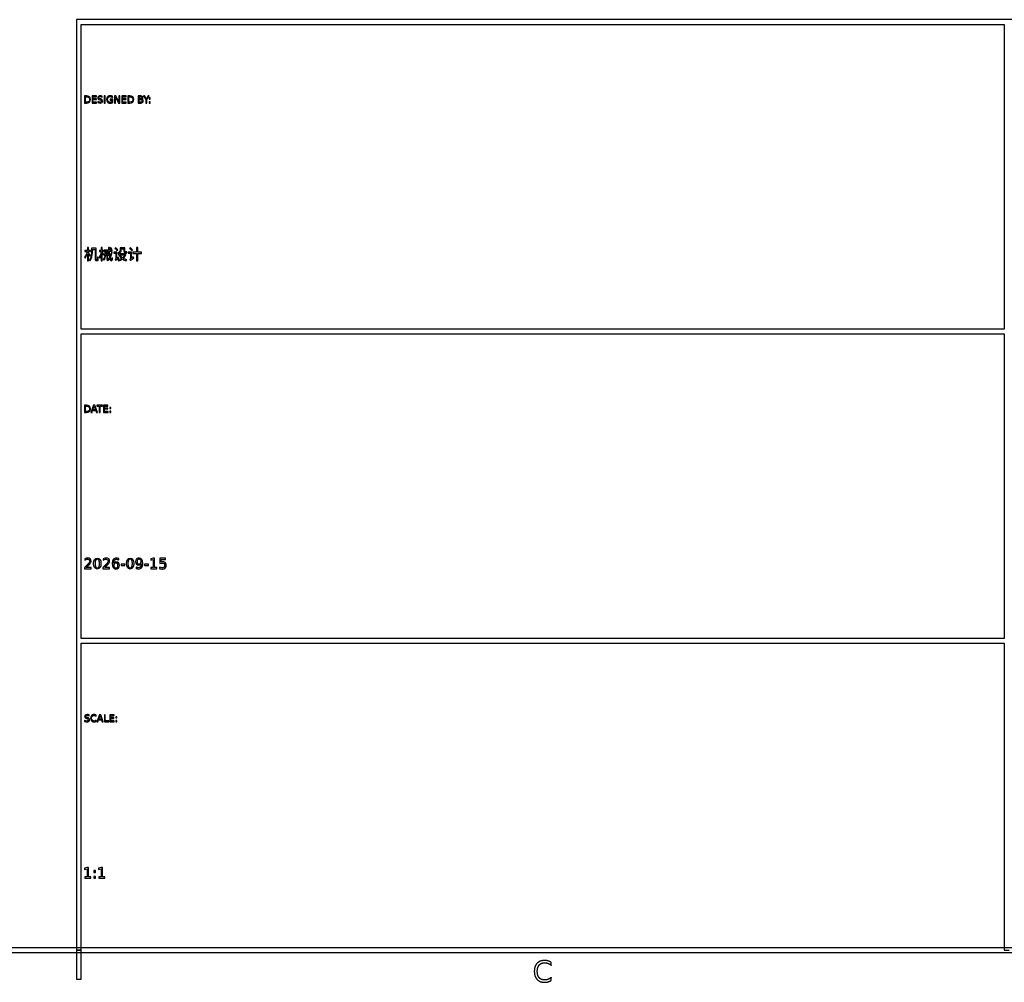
# Model space of a CAD drawing. Header units: millimetres. Extents: x -292 to 292, y -196 to 196.
# Tile 8 of 14: x -6 to 96, y -196 to -96. Entities that reach past the tile are written whole.
import ezdxf

# ---------------------------------------------------------------- set-up
doc = ezdxf.new("R2010")
doc.units = ezdxf.units.MM
doc.layers.add('可见轮廓', color=7, linetype='Continuous')

msp = doc.modelspace()

# ---------------------------------------------------------------- linework, layer by layer
at = {"layer": '可见轮廓'}
for p, q in [((-0.25, -96.08), (-0.25, -192.67)), ((289, -96.08), (-0.25, -96.08)), ((0.25, -128.19), (0.25, -96.58)), ((0.25, -96.58), (96.08, -96.58)), ((96.08, -96.58), (96.08, -128.19)), ((0.6, -104), (0.6, -104.73)), ((0.8, -104), (0.6, -104)), ((0.7, -104.08), (0.82, -104.08)), ((0.7, -104.64), (0.7, -104.08)), ((1.37, -104), (1.37, -104.73)), ((1.83, -104), (1.37, -104)), ((1.47, -104.08), (1.83, -104.08)), ((1.47, -104.29), (1.47, -104.08)), ((1.83, -104.08), (1.83, -104)), ((2.44, -104.12), (2.44, -104.02)), ((2.64, -104), (2.64, -104.73)), ((2.74, -104), (2.64, -104)), ((2.74, -104.73), (2.74, -104)), ((3.51, -104.16), (3.51, -104.05)), ((3.71, -104), (3.71, -104.73)), ((3.84, -104), (3.71, -104)), ((3.8, -104.12), (4.13, -104.73)), ((3.8, -104.73), (3.8, -104.12)), ((4.16, -104.61), (3.84, -104)), ((4.16, -104), (4.16, -104.61)), ((4.26, -104), (4.16, -104)), ((4.26, -104.73), (4.26, -104)), ((4.45, -104), (4.45, -104.73)), ((4.92, -104), (4.45, -104)), ((4.55, -104.08), (4.92, -104.08)), ((4.55, -104.29), (4.55, -104.08)), ((4.92, -104.08), (4.92, -104)), ((5.09, -104), (5.09, -104.73)), ((5.29, -104), (5.09, -104)), ((5.18, -104.08), (5.3, -104.08)), ((5.18, -104.64), (5.18, -104.08)), ((6.17, -104), (6.17, -104.73)), ((6.43, -104), (6.17, -104)), ((6.27, -104.08), (6.42, -104.08)), ((6.27, -104.3), (6.27, -104.08)), ((6.71, -104), (6.96, -104.38)), ((6.81, -104), (6.71, -104)), ((7.01, -104.3), (6.81, -104)), ((7.21, -104), (7.01, -104.3)), ((7.06, -104.38), (7.32, -104)), ((7.32, -104), (7.21, -104)), ((7.3, -104.21), (7.3, -104.33)), ((7.41, -104.21), (7.3, -104.21)), ((7.41, -104.33), (7.41, -104.21)), ((0.6, -104.73), (0.8, -104.73)), ((0.82, -104.64), (0.7, -104.64)), ((1.37, -104.73), (1.84, -104.73)), ((1.82, -104.29), (1.47, -104.29)), ((1.47, -104.38), (1.82, -104.38)), ((1.47, -104.64), (1.47, -104.38)), ((1.84, -104.64), (1.47, -104.64)), ((1.82, -104.38), (1.82, -104.29)), ((1.84, -104.73), (1.84, -104.64)), ((1.97, -104.59), (1.97, -104.69)), ((2.18, -104.39), (2.24, -104.4)), ((2.27, -104.31), (2.21, -104.3)), ((2.64, -104.73), (2.74, -104.73)), ((3.27, -104.34), (3.27, -104.43)), ((3.53, -104.34), (3.27, -104.34)), ((3.27, -104.43), (3.43, -104.43)), ((3.43, -104.43), (3.43, -104.62)), ((3.53, -104.66), (3.53, -104.34)), ((3.71, -104.73), (3.8, -104.73)), ((4.13, -104.73), (4.26, -104.73)), ((4.45, -104.73), (4.92, -104.73)), ((4.9, -104.29), (4.55, -104.29)), ((4.55, -104.38), (4.9, -104.38)), ((4.55, -104.64), (4.55, -104.38)), ((4.92, -104.64), (4.55, -104.64)), ((4.9, -104.38), (4.9, -104.29)), ((4.92, -104.73), (4.92, -104.64)), ((5.09, -104.73), (5.29, -104.73)), ((5.3, -104.64), (5.18, -104.64)), ((6.17, -104.73), (6.44, -104.73)), ((6.42, -104.3), (6.27, -104.3)), ((6.27, -104.38), (6.43, -104.38)), ((6.27, -104.64), (6.27, -104.38)), ((6.43, -104.64), (6.27, -104.64)), ((6.96, -104.38), (6.96, -104.73)), ((6.96, -104.73), (7.06, -104.73)), ((7.06, -104.73), (7.06, -104.38)), ((7.3, -104.33), (7.41, -104.33)), ((7.3, -104.6), (7.3, -104.73)), ((7.41, -104.6), (7.3, -104.6)), ((7.3, -104.73), (7.41, -104.73)), ((7.41, -104.73), (7.41, -104.6)), ((0.89, -120.05), (0.64, -120.05)), ((0.64, -120.05), (0.64, -120.15)), ((0.64, -120.15), (0.87, -120.15)), ((0.99, -119.72), (0.89, -119.72)), ((0.89, -119.72), (0.89, -120.05)), ((0.89, -120.38), (0.89, -121.1)), ((0.99, -120.05), (0.99, -119.72)), ((1.22, -120.05), (0.99, -120.05)), ((0.99, -120.29), (0.99, -120.15)), ((0.99, -120.15), (1.22, -120.15)), ((0.99, -121.1), (0.99, -120.41)), ((1.15, -120.63), (1.22, -120.54)), ((1.22, -120.15), (1.22, -120.05)), ((1.81, -119.81), (1.31, -119.81)), ((1.31, -119.81), (1.31, -120.29)), ((1.41, -120.29), (1.41, -119.92)), ((1.41, -119.92), (1.7, -119.92)), ((1.7, -119.92), (1.7, -120.88)), ((1.81, -120.89), (1.81, -119.81)), ((2.33, -120.04), (2.15, -120.04)), ((2.15, -120.04), (2.15, -120.15)), ((2.15, -120.15), (2.33, -120.15)), ((2.43, -119.72), (2.33, -119.72)), ((2.33, -119.72), (2.33, -120.04)), ((2.33, -120.15), (2.33, -120.15)), ((2.33, -120.45), (2.33, -121.1)), ((2.43, -120.04), (2.43, -119.72)), ((2.56, -120.04), (2.43, -120.04)), ((2.43, -120.19), (2.43, -120.15)), ((2.43, -120.15), (2.56, -120.15)), ((2.43, -121.1), (2.43, -120.33)), ((2.52, -120.5), (2.58, -120.42)), ((2.56, -120.15), (2.56, -120.04)), ((2.7, -120.44), (2.61, -120.44)), ((2.61, -120.44), (2.61, -120.54)), ((2.61, -120.54), (2.7, -120.54)), ((3.08, -120.01), (2.62, -120.01)), ((2.62, -120.01), (2.62, -120.11)), ((2.62, -120.11), (3.08, -120.11)), ((2.79, -120.19), (2.7, -120.19)), ((2.7, -120.19), (2.7, -120.44)), ((2.79, -120.44), (2.79, -120.19)), ((2.9, -120.44), (2.79, -120.44)), ((2.79, -120.54), (2.9, -120.54)), ((2.99, -120.19), (2.9, -120.19)), ((2.9, -120.19), (2.9, -120.44)), ((2.9, -120.54), (2.9, -120.94)), ((2.99, -120.44), (2.99, -120.19)), ((3.07, -120.44), (2.99, -120.44)), ((2.99, -120.94), (2.99, -120.54)), ((2.99, -120.54), (3.07, -120.54)), ((3.18, -119.72), (3.07, -119.72)), ((3.07, -120.54), (3.07, -120.44)), ((3.48, -120.01), (3.18, -120.01)), ((3.19, -120.11), (3.48, -120.11)), ((3.3, -119.76), (3.23, -119.8)), ((3.36, -119.97), (3.44, -119.92)), ((3.47, -120.24), (3.38, -120.23)), ((3.48, -120.11), (3.48, -120.01)), ((3.94, -120.2), (3.62, -120.2)), ((3.62, -120.2), (3.62, -120.3)), ((3.62, -120.3), (3.83, -120.3)), ((3.81, -119.75), (3.74, -119.82)), ((3.83, -120.3), (3.83, -120.84)), ((3.94, -120.84), (3.94, -120.2)), ((3.97, -120.06), (4.04, -119.98)), ((4.82, -120.39), (4.13, -120.39)), ((4.13, -120.39), (4.13, -120.49)), ((4.13, -120.49), (4.21, -120.49)), ((4.21, -120.49), (4.19, -120.5)), ((4.77, -119.78), (4.29, -119.78)), ((4.29, -119.78), (4.29, -119.94)), ((4.3, -120.49), (4.77, -120.49)), ((4.4, -119.95), (4.4, -119.88)), ((4.4, -119.88), (4.67, -119.88)), ((4.67, -119.88), (4.67, -120.12)), ((4.77, -120.13), (4.77, -119.78)), ((4.84, -120.38), (4.82, -120.39)), ((4.91, -120.41), (4.84, -120.38)), ((5.48, -120.2), (5.13, -120.2)), ((5.13, -120.2), (5.13, -120.31)), ((5.13, -120.31), (5.37, -120.31)), ((5.34, -119.75), (5.26, -119.82)), ((5.37, -120.31), (5.37, -120.84)), ((5.48, -120.84), (5.48, -120.2)), ((5.5, -120.06), (5.58, -119.97)), ((6, -120.22), (5.62, -120.22)), ((5.62, -120.22), (5.62, -120.34)), ((5.62, -120.34), (6, -120.34)), ((6.12, -119.73), (6, -119.73)), ((6, -119.73), (6, -120.22)), ((6, -120.34), (6, -121.1)), ((6.12, -120.22), (6.12, -119.73)), ((6.5, -120.22), (6.12, -120.22)), ((6.12, -121.1), (6.12, -120.34)), ((6.12, -120.34), (6.5, -120.34)), ((6.5, -120.34), (6.5, -120.22)), ((0.89, -121.1), (0.99, -121.1)), ((2.33, -121.1), (2.43, -121.1)), ((2.9, -120.94), (2.99, -120.94)), ((4.11, -120.72), (3.94, -120.84)), ((5.66, -120.71), (5.48, -120.84)), ((6, -121.1), (6.12, -121.1)), ((96.08, -128.19), (0.25, -128.19)), ((0.25, -160.31), (0.25, -128.69)), ((0.25, -128.69), (96.08, -128.69)), ((96.08, -128.69), (96.08, -160.31)), ((0.6, -136.11), (0.6, -136.84)), ((0.8, -136.11), (0.6, -136.11)), ((0.6, -136.84), (0.8, -136.84)), ((0.7, -136.19), (0.82, -136.19)), ((0.7, -136.76), (0.7, -136.19)), ((0.82, -136.76), (0.7, -136.76)), ((1.54, -136.11), (1.26, -136.84)), ((1.26, -136.84), (1.37, -136.84)), ((1.37, -136.84), (1.43, -136.65)), ((1.43, -136.65), (1.76, -136.65)), ((1.46, -136.57), (1.6, -136.2)), ((1.73, -136.57), (1.46, -136.57)), ((1.65, -136.11), (1.54, -136.11)), ((1.6, -136.2), (1.73, -136.57)), ((1.93, -136.84), (1.65, -136.11)), ((1.76, -136.65), (1.83, -136.84)), ((1.83, -136.84), (1.93, -136.84)), ((1.86, -136.11), (1.86, -136.19)), ((2.47, -136.11), (1.86, -136.11)), ((1.86, -136.19), (2.12, -136.19)), ((2.12, -136.19), (2.12, -136.84)), ((2.12, -136.84), (2.22, -136.84)), ((2.22, -136.19), (2.47, -136.19)), ((2.22, -136.84), (2.22, -136.19)), ((2.47, -136.19), (2.47, -136.11)), ((2.57, -136.11), (2.57, -136.84)), ((3.03, -136.11), (2.57, -136.11)), ((2.57, -136.84), (3.04, -136.84)), ((2.67, -136.19), (3.03, -136.19)), ((2.67, -136.41), (2.67, -136.19)), ((3.02, -136.41), (2.67, -136.41)), ((2.67, -136.49), (3.02, -136.49)), ((2.67, -136.75), (2.67, -136.49)), ((3.04, -136.75), (2.67, -136.75)), ((3.02, -136.49), (3.02, -136.41)), ((3.03, -136.19), (3.03, -136.11)), ((3.04, -136.84), (3.04, -136.75)), ((3.22, -136.32), (3.22, -136.44)), ((3.32, -136.32), (3.22, -136.32)), ((3.22, -136.44), (3.32, -136.44)), ((3.22, -136.71), (3.22, -136.84)), ((3.32, -136.71), (3.22, -136.71)), ((3.22, -136.84), (3.32, -136.84)), ((3.32, -136.44), (3.32, -136.32)), ((3.32, -136.84), (3.32, -136.71)), ((0.61, -152.03), (0.61, -152.18)), ((2.52, -152.03), (2.52, -152.18)), ((4.14, -152.14), (4.14, -152)), ((7.73, -151.98), (7.46, -152.03)), ((7.46, -152.03), (7.46, -152.17)), ((7.46, -152.17), (7.73, -152.12)), ((7.87, -151.98), (7.73, -151.98)), ((7.73, -152.12), (7.73, -152.95)), ((7.87, -152.95), (7.87, -151.98)), ((8.41, -151.98), (8.41, -152.53)), ((9, -151.98), (8.41, -151.98)), ((8.55, -152.1), (9, -152.1)), ((8.55, -152.37), (8.55, -152.1)), ((9, -152.1), (9, -151.98)), ((0.6, -152.95), (0.6, -153.07)), ((0.6, -153.07), (1.29, -153.07)), ((1.29, -152.95), (0.78, -152.95)), ((1.29, -153.07), (1.29, -152.95)), ((2.51, -152.95), (2.51, -153.07)), ((2.51, -153.07), (3.2, -153.07)), ((3.2, -152.95), (2.69, -152.95)), ((3.2, -153.07), (3.2, -152.95)), ((4.38, -152.6), (4.38, -152.72)), ((4.78, -152.6), (4.38, -152.6)), ((4.38, -152.72), (4.78, -152.72)), ((4.78, -152.72), (4.78, -152.6)), ((5.97, -152.92), (5.97, -153.05)), ((6.83, -152.6), (6.83, -152.72)), ((7.23, -152.6), (6.83, -152.6)), ((6.83, -152.72), (7.23, -152.72)), ((7.23, -152.72), (7.23, -152.6)), ((7.48, -152.95), (7.48, -153.07)), ((7.73, -152.95), (7.48, -152.95)), ((7.48, -153.07), (8.11, -153.07)), ((8.11, -152.95), (7.87, -152.95)), ((8.11, -153.07), (8.11, -152.95)), ((8.37, -152.9), (8.37, -153.05)), ((96.08, -160.31), (0.25, -160.31)), ((0.25, -192.67), (0.25, -160.81)), ((0.25, -160.81), (96.08, -160.81)), ((96.08, -160.81), (96.08, -192.67)), ((0.81, -168.61), (0.87, -168.62)), ((0.9, -168.53), (0.84, -168.52)), ((1.07, -168.34), (1.07, -168.24)), ((1.81, -168.38), (1.81, -168.27)), ((2.15, -168.22), (1.87, -168.95)), ((2.08, -168.68), (2.21, -168.32)), ((2.27, -168.22), (2.15, -168.22)), ((2.21, -168.32), (2.34, -168.68)), ((2.54, -168.95), (2.27, -168.22)), ((2.65, -168.22), (2.65, -168.95)), ((2.75, -168.22), (2.65, -168.22)), ((2.75, -168.86), (2.75, -168.22)), ((3.21, -168.22), (3.21, -168.95)), ((3.67, -168.22), (3.21, -168.22)), ((3.31, -168.3), (3.67, -168.3)), ((3.31, -168.52), (3.31, -168.3)), ((3.65, -168.52), (3.31, -168.52)), ((3.31, -168.6), (3.65, -168.6)), ((3.31, -168.86), (3.31, -168.6)), ((3.65, -168.6), (3.65, -168.52)), ((3.67, -168.3), (3.67, -168.22)), ((3.86, -168.43), (3.86, -168.55)), ((3.96, -168.43), (3.86, -168.43)), ((3.86, -168.55), (3.96, -168.55)), ((3.96, -168.55), (3.96, -168.43)), ((0.6, -168.81), (0.6, -168.92)), ((1.81, -168.89), (1.81, -168.79)), ((1.87, -168.95), (1.98, -168.95)), ((1.98, -168.95), (2.05, -168.76)), ((2.05, -168.76), (2.37, -168.76)), ((2.34, -168.68), (2.08, -168.68)), ((2.37, -168.76), (2.44, -168.95)), ((2.44, -168.95), (2.54, -168.95)), ((2.65, -168.95), (3.1, -168.95)), ((3.1, -168.86), (2.75, -168.86)), ((3.1, -168.95), (3.1, -168.86)), ((3.21, -168.95), (3.68, -168.95)), ((3.68, -168.86), (3.31, -168.86)), ((3.68, -168.95), (3.68, -168.86)), ((3.86, -168.82), (3.86, -168.95)), ((3.96, -168.82), (3.86, -168.82)), ((3.86, -168.95), (3.96, -168.95)), ((3.96, -168.95), (3.96, -168.82)), ((0.86, -184.09), (0.6, -184.14)), ((0.6, -184.14), (0.6, -184.28)), ((0.6, -184.28), (0.86, -184.23)), ((1.01, -184.09), (0.86, -184.09)), ((0.86, -184.23), (0.86, -185.06)), ((1.01, -185.06), (1.01, -184.09)), ((1.57, -184.41), (1.57, -184.6)), ((1.72, -184.41), (1.57, -184.41)), ((1.57, -184.6), (1.72, -184.6)), ((1.57, -185), (1.57, -185.19)), ((1.72, -185), (1.57, -185)), ((1.72, -184.6), (1.72, -184.41)), ((1.72, -185.19), (1.72, -185)), ((2.32, -184.09), (2.06, -184.14)), ((2.06, -184.14), (2.06, -184.28)), ((2.06, -184.28), (2.32, -184.23)), ((2.47, -184.09), (2.32, -184.09)), ((2.32, -184.23), (2.32, -185.06)), ((2.47, -185.06), (2.47, -184.09)), ((0.62, -185.06), (0.62, -185.19)), ((0.86, -185.06), (0.62, -185.06)), ((0.62, -185.19), (1.25, -185.19)), ((1.25, -185.06), (1.01, -185.06)), ((1.25, -185.19), (1.25, -185.06)), ((1.57, -185.19), (1.72, -185.19)), ((2.08, -185.06), (2.08, -185.19)), ((2.32, -185.06), (2.08, -185.06)), ((2.08, -185.19), (2.71, -185.19)), ((2.71, -185.06), (2.47, -185.06)), ((2.71, -185.19), (2.71, -185.06)), ((-289.25, -192.92), (289.25, -192.92)), ((288.75, -192.42), (-288.75, -192.42)), ((0.25, -192.67), (-0.25, -192.67)), ((-0.25, -192.67), (-0.25, -195.67)), ((-0.25, -192.67), (0.25, -192.67)), ((0.25, -195.67), (0.25, -192.67)), ((96.08, -192.67), (96.58, -192.67)), ((49.05, -194.25), (49.05, -193.94)), ((-0.25, -195.67), (0.25, -195.67)), ((49.05, -195.79), (49.05, -195.48))]:
    msp.add_line(p, q, dxfattribs=at)
for points, degree, knots in [([(0.8, -104.73), (1.09, -104.72), (1.21, -104.61), (1.21, -104.36), (1.21, -104.11), (1.09, -104), (0.8, -104)], 3, [0, 0, 0, 0, 2, 2, 2, 3.989637, 3.989637, 3.989637, 3.989637]), ([(0.82, -104.08), (1.02, -104.08), (1.11, -104.16), (1.11, -104.36), (1.11, -104.56), (1.02, -104.64), (0.82, -104.64)], 3, [0, 0, 0, 0, 2, 2, 2, 4.013333, 4.013333, 4.013333, 4.013333]), ([(2.44, -104.02), (2.36, -104), (2.29, -103.98), (2.23, -103.98), (2.15, -103.98), (2.08, -104), (2.04, -104.04), (1.99, -104.08), (1.97, -104.13), (1.97, -104.19), (1.97, -104.3), (2.03, -104.36), (2.18, -104.39)], 3, [0, 0, 0, 0, 2, 2, 2, 4.333333, 4.333333, 4.333333, 6.666667, 6.666667, 6.666667, 10.69697, 10.69697, 10.69697, 10.69697]), ([(2.21, -104.3), (2.1, -104.27), (2.07, -104.25), (2.07, -104.18), (2.07, -104.14), (2.08, -104.12), (2.11, -104.09), (2.14, -104.07), (2.18, -104.06), (2.24, -104.06), (2.3, -104.06), (2.36, -104.08), (2.44, -104.12)], 3, [0, 0, 0, 0, 2, 2, 2, 3.191919, 3.191919, 3.191919, 4.383838, 4.383838, 4.383838, 5.756351, 5.756351, 5.756351, 5.756351]), ([(3.51, -104.05), (3.4, -103.98), (3.25, -103.98), (3.08, -103.98), (2.99, -104.08), (2.89, -104.18), (2.89, -104.36), (2.89, -104.54), (2.99, -104.64), (3.08, -104.74), (3.25, -104.74), (3.41, -104.74), (3.53, -104.66)], 2, [0, 0, 0, 2, 2, 4.39726, 4.39726, 6.794521, 6.794521, 9.185231, 9.185231, 11.575941, 11.575941, 13.761734, 13.761734, 13.761734]), ([(3.43, -104.62), (3.36, -104.66), (3.26, -104.66), (3.13, -104.66), (3.06, -104.58), (2.99, -104.51), (2.99, -104.36), (2.99, -104.06), (3.26, -104.06), (3.4, -104.06), (3.51, -104.16)], 2, [0, 0, 0, 2, 2, 4.560748, 4.560748, 7.121495, 7.121495, 12.259949, 12.259949, 14.866683, 14.866683, 14.866683]), ([(5.29, -104.73), (5.57, -104.72), (5.7, -104.61), (5.7, -104.36), (5.7, -104.11), (5.57, -104), (5.29, -104)], 3, [0, 0, 0, 0, 2, 2, 2, 3.989637, 3.989637, 3.989637, 3.989637]), ([(5.3, -104.08), (5.51, -104.08), (5.59, -104.16), (5.6, -104.36), (5.59, -104.56), (5.51, -104.64), (5.3, -104.64)], 3, [0, 0, 0, 0, 2, 2, 2, 4.013333, 4.013333, 4.013333, 4.013333]), ([(6.42, -104.08), (6.56, -104.08), (6.56, -104.19), (6.56, -104.3), (6.42, -104.3)], 2, [0, 0, 0, 2, 2, 4.017699, 4.017699, 4.017699]), ([(6.54, -104.33), (6.62, -104.32), (6.66, -104.27), (6.66, -104.18), (6.66, -104.06), (6.58, -104), (6.43, -104)], 3, [0, 0, 0, 0, 2, 2, 2, 4.583942, 4.583942, 4.583942, 4.583942]), ([(1.97, -104.69), (2.06, -104.72), (2.13, -104.74), (2.2, -104.74), (2.29, -104.74), (2.36, -104.72), (2.41, -104.68), (2.46, -104.65), (2.48, -104.59), (2.48, -104.52), (2.48, -104.41), (2.42, -104.34), (2.27, -104.31)], 3, [0, 0, 0, 0, 2, 2, 2, 4.650943, 4.650943, 4.650943, 7.301887, 7.301887, 7.301887, 11.748631, 11.748631, 11.748631, 11.748631]), ([(2.24, -104.4), (2.34, -104.42), (2.38, -104.46), (2.38, -104.53), (2.38, -104.57), (2.36, -104.6), (2.33, -104.63), (2.3, -104.65), (2.26, -104.66), (2.2, -104.66), (2.13, -104.66), (2.05, -104.64), (1.97, -104.59)], 3, [0, 0, 0, 0, 2, 2, 2, 3.145455, 3.145455, 3.145455, 4.290909, 4.290909, 4.290909, 5.800525, 5.800525, 5.800525, 5.800525]), ([(6.43, -104.38), (6.59, -104.38), (6.59, -104.51), (6.59, -104.65), (6.43, -104.64)], 2, [0, 0, 0, 2, 2, 3.985714, 3.985714, 3.985714]), ([(6.44, -104.73), (6.6, -104.73), (6.69, -104.65), (6.69, -104.52), (6.69, -104.42), (6.63, -104.35), (6.54, -104.33)], 3, [0, 0, 0, 0, 2, 2, 2, 3.52, 3.52, 3.52, 3.52]), ([(4.67, -120.12), (4.67, -120.24), (4.69, -120.28), (4.79, -120.28), (4.81, -120.28), (4.88, -120.28), (4.91, -120.28), (4.94, -120.28), (4.96, -120.28), (4.98, -120.27)], 3, [0, 0, 0, 0, 1, 1, 1, 1.157134, 1.157134, 1.157134, 1.366645, 1.366645, 1.366645, 1.366645]), ([(4.97, -120.18), (4.96, -120.18), (4.92, -120.18), (4.9, -120.18), (4.88, -120.18), (4.82, -120.18), (4.8, -120.18), (4.78, -120.18), (4.77, -120.17), (4.77, -120.13)], 3, [0, 0, 0, 0, 1, 1, 1, 1.928389, 1.928389, 1.928389, 3.279072, 3.279072, 3.279072, 3.279072]), ([(1.73, -121.06), (1.76, -121.08), (1.78, -121.09), (1.82, -121.09), (1.84, -121.09), (1.87, -121.09), (1.89, -121.09), (1.92, -121.09), (1.95, -121.08), (1.97, -121.07)], 3, [0, 0, 0, 0, 1, 1, 1, 1.649902, 1.649902, 1.649902, 2.559737, 2.559737, 2.559737, 2.559737]), ([(1.92, -120.97), (1.9, -120.99), (1.86, -120.98), (1.85, -120.98), (1.83, -120.98), (1.82, -120.98), (1.82, -120.98), (1.81, -120.97), (1.81, -120.94), (1.81, -120.89)], 3, [0, 0, 0, 0, 2.249797, 2.249797, 2.249797, 3.678634, 3.678634, 3.678634, 5.107471, 5.107471, 5.107471, 5.107471]), ([(3.2, -120.88), (3.24, -121.02), (3.3, -121.1), (3.37, -121.1), (3.45, -121.1), (3.49, -121.03), (3.5, -120.83)], 3, [0, 0, 0, 0, 1, 1, 1, 2.23912, 2.23912, 2.23912, 2.23912]), ([(3.42, -120.77), (3.42, -120.92), (3.4, -121), (3.38, -120.99), (3.35, -120.99), (3.31, -120.91), (3.27, -120.77)], 3, [0, 0, 0, 0, 1, 1, 1, 2.599826, 2.599826, 2.599826, 2.599826]), ([(0.8, -136.84), (1.09, -136.84), (1.21, -136.72), (1.21, -136.47), (1.21, -136.22), (1.09, -136.11), (0.8, -136.11)], 3, [0, 0, 0, 0, 2, 2, 2, 3.989637, 3.989637, 3.989637, 3.989637]), ([(0.82, -136.19), (1.02, -136.19), (1.11, -136.28), (1.11, -136.47), (1.11, -136.67), (1.02, -136.75), (0.82, -136.76)], 3, [0, 0, 0, 0, 2, 2, 2, 4.013333, 4.013333, 4.013333, 4.013333]), ([(1.17, -152.54), (1.26, -152.43), (1.29, -152.37), (1.29, -152.27), (1.29, -152.18), (1.25, -152.1), (1.19, -152.05), (1.12, -151.99), (1.03, -151.96), (0.92, -151.96), (0.83, -151.96), (0.73, -151.98), (0.61, -152.03)], 3, [0, 0, 0, 0, 2, 2, 2, 4.108696, 4.108696, 4.108696, 6.217391, 6.217391, 6.217391, 7.817091, 7.817091, 7.817091, 7.817091]), ([(0.61, -152.18), (0.72, -152.12), (0.83, -152.08), (0.92, -152.09), (0.98, -152.09), (1.04, -152.1), (1.08, -152.14), (1.12, -152.18), (1.14, -152.22), (1.14, -152.28), (1.14, -152.36), (1.11, -152.42), (1.01, -152.53)], 3, [0, 0, 0, 0, 2, 2, 2, 3.410526, 3.410526, 3.410526, 4.821053, 4.821053, 4.821053, 6.551614, 6.551614, 6.551614, 6.551614]), ([(1.92, -151.96), (1.68, -151.96), (1.54, -152.16), (1.54, -152.53), (1.54, -152.89), (1.68, -153.1), (1.92, -153.1), (2.17, -153.1), (2.3, -152.89), (2.3, -152.53), (2.3, -152.16), (2.17, -151.96), (1.92, -151.96)], 3, [0, 0, 0, 0, 2, 2, 2, 3.994709, 3.994709, 3.994709, 5.989418, 5.989418, 5.989418, 7.989418, 7.989418, 7.989418, 7.989418]), ([(1.92, -152.08), (2.15, -152.08), (2.15, -152.53), (2.15, -152.98), (1.92, -152.98), (1.69, -152.98), (1.69, -152.53), (1.69, -152.08), (1.92, -152.08)], 2, [0, 0, 0, 2, 2, 3.993506, 3.993506, 5.974315, 5.974315, 7.961577, 7.961577, 7.961577]), ([(3.08, -152.54), (3.17, -152.43), (3.2, -152.37), (3.2, -152.27), (3.2, -152.18), (3.16, -152.1), (3.1, -152.05), (3.03, -151.99), (2.94, -151.96), (2.83, -151.96), (2.74, -151.96), (2.64, -151.98), (2.52, -152.03)], 3, [0, 0, 0, 0, 2, 2, 2, 4.108696, 4.108696, 4.108696, 6.217391, 6.217391, 6.217391, 7.817091, 7.817091, 7.817091, 7.817091]), ([(2.52, -152.18), (2.63, -152.12), (2.74, -152.08), (2.83, -152.09), (2.89, -152.09), (2.95, -152.1), (2.99, -152.14), (3.03, -152.18), (3.05, -152.22), (3.05, -152.28), (3.05, -152.36), (3.02, -152.42), (2.92, -152.53)], 3, [0, 0, 0, 0, 2, 2, 2, 3.410526, 3.410526, 3.410526, 4.821053, 4.821053, 4.821053, 6.551614, 6.551614, 6.551614, 6.551614]), ([(4.14, -152), (4.06, -151.98), (3.98, -151.96), (3.91, -151.96), (3.77, -151.96), (3.66, -152.01), (3.58, -152.11), (3.5, -152.22), (3.46, -152.36), (3.46, -152.53), (3.46, -152.89), (3.6, -153.1), (3.85, -153.1), (3.96, -153.1), (4.05, -153.06), (4.11, -152.99), (4.18, -152.93), (4.21, -152.84), (4.21, -152.72), (4.21, -152.61), (4.18, -152.52), (4.12, -152.45), (4.05, -152.38), (3.97, -152.35), (3.86, -152.35), (3.75, -152.35), (3.66, -152.4), (3.61, -152.48)], 3, [0, 0, 0, 0, 2, 2, 2, 5.723684, 5.723684, 5.723684, 9.447368, 9.447368, 9.447368, 17.378605, 17.378605, 17.378605, 20.838952, 20.838952, 20.838952, 24.299299, 24.299299, 24.299299, 27.83487, 27.83487, 27.83487, 31.370442, 31.370442, 31.370442, 34.733163, 34.733163, 34.733163, 34.733163]), ([(3.61, -152.48), (3.62, -152.28), (3.69, -152.18), (3.77, -152.09), (3.92, -152.09), (4.03, -152.09), (4.14, -152.14)], 2, [0, 0, 0, 1, 1, 2, 2, 2.76, 2.76, 2.76]), ([(5.33, -151.96), (5.08, -151.96), (4.95, -152.16), (4.95, -152.53), (4.95, -152.89), (5.08, -153.1), (5.33, -153.1), (5.57, -153.1), (5.7, -152.89), (5.7, -152.53), (5.7, -152.16), (5.57, -151.96), (5.33, -151.96)], 3, [0, 0, 0, 0, 2, 2, 2, 3.994709, 3.994709, 3.994709, 5.989418, 5.989418, 5.989418, 7.989418, 7.989418, 7.989418, 7.989418]), ([(5.33, -152.08), (5.56, -152.08), (5.56, -152.53), (5.56, -152.98), (5.33, -152.98), (5.1, -152.98), (5.1, -152.53), (5.1, -152.08), (5.33, -152.08)], 2, [0, 0, 0, 2, 2, 3.993506, 3.993506, 5.974315, 5.974315, 7.961577, 7.961577, 7.961577]), ([(5.97, -153.05), (6.05, -153.08), (6.13, -153.1), (6.2, -153.1), (6.34, -153.1), (6.45, -153.04), (6.53, -152.94), (6.61, -152.84), (6.65, -152.7), (6.65, -152.53), (6.65, -152.16), (6.51, -151.96), (6.26, -151.96), (6.15, -151.96), (6.06, -151.99), (6, -152.06), (5.93, -152.13), (5.9, -152.22), (5.9, -152.33), (5.9, -152.45), (5.93, -152.54), (5.99, -152.6), (6.06, -152.67), (6.14, -152.7), (6.25, -152.7), (6.36, -152.7), (6.45, -152.66), (6.5, -152.57)], 3, [0, 0, 0, 0, 2, 2, 2, 5.723684, 5.723684, 5.723684, 9.447368, 9.447368, 9.447368, 17.422171, 17.422171, 17.422171, 20.901525, 20.901525, 20.901525, 24.380879, 24.380879, 24.380879, 27.935871, 27.935871, 27.935871, 31.490863, 31.490863, 31.490863, 34.918891, 34.918891, 34.918891, 34.918891]), ([(6.26, -152.59), (6.13, -152.59), (6.04, -152.49), (6.05, -152.33), (6.04, -152.18), (6.13, -152.08), (6.26, -152.08), (6.39, -152.08), (6.48, -152.18), (6.48, -152.33), (6.48, -152.49), (6.39, -152.59), (6.26, -152.59)], 3, [0, 0, 0, 0, 2, 2, 2, 3.987654, 3.987654, 3.987654, 5.975309, 5.975309, 5.975309, 7.975309, 7.975309, 7.975309, 7.975309]), ([(1.01, -152.53), (0.98, -152.57), (0.83, -152.72), (0.68, -152.86), (0.6, -152.95)], 2, [0, 0, 0, 1, 1, 2, 2, 2]), ([(2.92, -152.53), (2.88, -152.57), (2.74, -152.72), (2.59, -152.86), (2.51, -152.95)], 2, [0, 0, 0, 1, 1, 2, 2, 2]), ([(3.85, -152.47), (3.98, -152.47), (4.07, -152.57), (4.06, -152.72), (4.07, -152.88), (3.98, -152.98), (3.85, -152.98), (3.72, -152.98), (3.63, -152.88), (3.63, -152.72), (3.63, -152.57), (3.72, -152.47), (3.85, -152.47)], 3, [0, 0, 0, 0, 2, 2, 2, 3.987654, 3.987654, 3.987654, 5.975309, 5.975309, 5.975309, 7.975309, 7.975309, 7.975309, 7.975309]), ([(6.5, -152.57), (6.49, -152.77), (6.42, -152.87), (6.34, -152.97), (6.19, -152.97), (6.08, -152.97), (5.97, -152.92)], 2, [0, 0, 0, 1, 1, 2, 2, 2.75, 2.75, 2.75]), ([(8.37, -153.05), (8.52, -153.1), (8.66, -153.1), (8.86, -153.1), (8.97, -153), (9.08, -152.9), (9.08, -152.72), (9.08, -152.55), (8.97, -152.45), (8.86, -152.35), (8.68, -152.35), (8.61, -152.35), (8.55, -152.37)], 2, [0, 0, 0, 2, 2, 4.904255, 4.904255, 7.808511, 7.808511, 10.62841, 10.62841, 13.448309, 13.448309, 14.440914, 14.440914, 14.440914]), ([(8.41, -152.53), (8.5, -152.49), (8.58, -152.47), (8.65, -152.48), (8.74, -152.48), (8.81, -152.5), (8.85, -152.54), (8.9, -152.59), (8.93, -152.65), (8.93, -152.72), (8.93, -152.87), (8.82, -152.97), (8.65, -152.97), (8.55, -152.97), (8.46, -152.95), (8.37, -152.9)], 3, [0, 0, 0, 0, 2, 2, 2, 4.135802, 4.135802, 4.135802, 6.271605, 6.271605, 6.271605, 10.54321, 10.54321, 10.54321, 13.185185, 13.185185, 13.185185, 13.185185]), ([(1.07, -168.24), (1, -168.22), (0.92, -168.21), (0.86, -168.21), (0.78, -168.21), (0.71, -168.22), (0.67, -168.26), (0.62, -168.3), (0.6, -168.35), (0.6, -168.41), (0.6, -168.53), (0.66, -168.58), (0.81, -168.61)], 3, [0, 0, 0, 0, 2, 2, 2, 4.333333, 4.333333, 4.333333, 6.666667, 6.666667, 6.666667, 10.69697, 10.69697, 10.69697, 10.69697]), ([(0.6, -168.92), (0.69, -168.95), (0.76, -168.96), (0.83, -168.96), (0.93, -168.96), (0.99, -168.94), (1.04, -168.91), (1.09, -168.87), (1.11, -168.82), (1.11, -168.75), (1.11, -168.63), (1.05, -168.56), (0.9, -168.53)], 3, [0, 0, 0, 0, 2, 2, 2, 4.650943, 4.650943, 4.650943, 7.301887, 7.301887, 7.301887, 11.748631, 11.748631, 11.748631, 11.748631]), ([(0.87, -168.62), (0.97, -168.65), (1.01, -168.68), (1.01, -168.75), (1.01, -168.79), (0.99, -168.83), (0.96, -168.85), (0.93, -168.87), (0.89, -168.88), (0.83, -168.88), (0.76, -168.88), (0.68, -168.86), (0.6, -168.81)], 3, [0, 0, 0, 0, 2, 2, 2, 3.145455, 3.145455, 3.145455, 4.290909, 4.290909, 4.290909, 5.800525, 5.800525, 5.800525, 5.800525]), ([(0.84, -168.52), (0.73, -168.5), (0.7, -168.47), (0.7, -168.41), (0.7, -168.37), (0.71, -168.34), (0.74, -168.32), (0.77, -168.3), (0.81, -168.29), (0.87, -168.29), (0.93, -168.29), (1, -168.3), (1.07, -168.34)], 3, [0, 0, 0, 0, 2, 2, 2, 3.191919, 3.191919, 3.191919, 4.383838, 4.383838, 4.383838, 5.756351, 5.756351, 5.756351, 5.756351]), ([(1.81, -168.27), (1.71, -168.21), (1.58, -168.21), (1.42, -168.21), (1.32, -168.31), (1.23, -168.41), (1.23, -168.58), (1.23, -168.76), (1.32, -168.86), (1.42, -168.96), (1.58, -168.96), (1.71, -168.96), (1.81, -168.89)], 2, [0, 0, 0, 2, 2, 4.529851, 4.529851, 7.059701, 7.059701, 9.582525, 9.582525, 12.105348, 12.105348, 14.070025, 14.070025, 14.070025]), ([(1.81, -168.79), (1.75, -168.85), (1.67, -168.88), (1.59, -168.88), (1.42, -168.88), (1.33, -168.77), (1.33, -168.58), (1.33, -168.39), (1.42, -168.29), (1.59, -168.29), (1.67, -168.29), (1.75, -168.32), (1.81, -168.38)], 3, [0, 0, 0, 0, 2, 2, 2, 5.938462, 5.938462, 5.938462, 9.890274, 9.890274, 9.890274, 11.897053, 11.897053, 11.897053, 11.897053]), ([(49.05, -193.94), (48.75, -193.73), (48.36, -193.73), (47.86, -193.73), (47.57, -194.03), (47.29, -194.34), (47.29, -194.86), (47.29, -195.39), (47.57, -195.69), (47.86, -196), (48.36, -196), (48.74, -196), (49.05, -195.79)], 2, [0, 0, 0, 2, 2, 4.529851, 4.529851, 7.059701, 7.059701, 9.582525, 9.582525, 12.105348, 12.105348, 14.070025, 14.070025, 14.070025]), ([(49.05, -195.48), (48.75, -195.76), (48.37, -195.75), (48, -195.75), (47.8, -195.53), (47.6, -195.3), (47.6, -194.86), (47.6, -194.43), (47.8, -194.2), (48, -193.97), (48.37, -193.97), (48.75, -193.97), (49.05, -194.25)], 2, [0, 0, 0, 2, 2, 3.969231, 3.969231, 5.938462, 5.938462, 7.914368, 7.914368, 9.890274, 9.890274, 11.897053, 11.897053, 11.897053])]:
    msp.add_open_spline(points, degree=degree, knots=knots, dxfattribs=at)
for points, degree in [([(0.87, -120.15), (0.82, -120.36), (0.71, -120.6), (0.6, -120.72)], 3), ([(0.66, -120.82), (0.74, -120.72), (0.82, -120.55), (0.89, -120.38)], 3), ([(1.22, -120.54), (1.19, -120.5), (1.05, -120.34), (0.99, -120.29)], 3), ([(0.99, -120.41), (1.05, -120.49), (1.12, -120.58), (1.15, -120.63)], 3), ([(1.31, -120.29), (1.31, -120.52), (1.28, -120.82), (1.08, -121.03)], 3), ([(1.17, -121.1), (1.38, -120.88), (1.41, -120.54), (1.41, -120.29)], 3), ([(2.33, -120.15), (2.28, -120.36), (2.2, -120.6), (2.11, -120.72)], 3), ([(2.17, -120.83), (2.22, -120.74), (2.28, -120.6), (2.33, -120.45)], 3), ([(2.58, -120.42), (2.56, -120.38), (2.46, -120.24), (2.43, -120.19)], 3), ([(2.43, -120.33), (2.46, -120.39), (2.5, -120.46), (2.52, -120.5)], 3), ([(2.7, -120.54), (2.69, -120.7), (2.66, -120.86), (2.54, -120.99)], 3), ([(2.61, -121.05), (2.75, -120.9), (2.78, -120.72), (2.79, -120.54)], 3), ([(3.07, -119.72), (3.07, -119.82), (3.08, -119.91), (3.08, -120.01)], 3), ([(3.08, -120.11), (3.1, -120.36), (3.13, -120.59), (3.17, -120.77)], 3), ([(3.18, -120.01), (3.18, -119.92), (3.18, -119.82), (3.18, -119.72)], 3), ([(3.24, -120.63), (3.22, -120.49), (3.2, -120.31), (3.19, -120.11)], 3), ([(3.23, -119.8), (3.28, -119.85), (3.34, -119.92), (3.36, -119.97)], 3), ([(3.38, -120.23), (3.35, -120.38), (3.3, -120.51), (3.24, -120.63)], 3), ([(3.27, -120.77), (3.36, -120.62), (3.43, -120.45), (3.47, -120.24)], 3), ([(3.44, -119.92), (3.42, -119.87), (3.36, -119.81), (3.3, -119.76)], 3), ([(3.74, -119.82), (3.82, -119.89), (3.92, -119.99), (3.97, -120.06)], 3), ([(4.04, -119.98), (4, -119.91), (3.9, -119.82), (3.81, -119.75)], 3), ([(4.29, -119.94), (4.29, -120.06), (4.26, -120.18), (4.06, -120.27)], 3), ([(4.06, -120.27), (4.08, -120.29), (4.12, -120.33), (4.14, -120.35)], 3), ([(4.14, -120.35), (4.35, -120.25), (4.4, -120.09), (4.4, -119.95)], 3), ([(4.19, -120.5), (4.25, -120.64), (4.34, -120.76), (4.44, -120.86)], 3), ([(4.53, -120.79), (4.43, -120.71), (4.35, -120.61), (4.3, -120.49)], 3), ([(4.77, -120.49), (4.71, -120.61), (4.63, -120.71), (4.53, -120.79)], 3), ([(4.62, -120.86), (4.75, -120.74), (4.85, -120.6), (4.91, -120.41)], 3), ([(4.98, -120.27), (4.98, -120.25), (4.98, -120.2), (4.97, -120.18)], 3), ([(5.26, -119.82), (5.35, -119.89), (5.45, -119.99), (5.5, -120.06)], 3), ([(5.58, -119.97), (5.53, -119.91), (5.42, -119.82), (5.34, -119.75)], 3), ([(0.6, -120.72), (0.62, -120.75), (0.65, -120.79), (0.66, -120.82)], 3), ([(1.08, -121.03), (1.11, -121.05), (1.15, -121.08), (1.17, -121.1)], 3), ([(1.7, -120.88), (1.7, -121.01), (1.71, -121.04), (1.73, -121.06)], 3), ([(1.93, -120.92), (1.93, -120.95), (1.93, -120.96), (1.92, -120.97)], 3), ([(1.94, -120.7), (1.94, -120.8), (1.94, -120.88), (1.93, -120.92)], 3), ([(2.03, -120.75), (2, -120.74), (1.96, -120.72), (1.94, -120.7)], 3), ([(1.97, -121.07), (2, -121.05), (2.01, -121.03), (2.01, -120.98)], 3), ([(2.01, -120.98), (2.02, -120.95), (2.03, -120.84), (2.03, -120.75)], 3), ([(2.11, -120.72), (2.13, -120.75), (2.15, -120.8), (2.17, -120.83)], 3), ([(2.54, -120.99), (2.56, -121.01), (2.6, -121.03), (2.61, -121.05)], 3), ([(3.17, -120.77), (3.1, -120.87), (3.01, -120.96), (2.91, -121.03)], 3), ([(2.91, -121.03), (2.93, -121.04), (2.97, -121.08), (2.99, -121.09)], 3), ([(2.99, -121.09), (3.07, -121.03), (3.14, -120.96), (3.2, -120.88)], 3), ([(3.5, -120.83), (3.48, -120.82), (3.44, -120.79), (3.42, -120.77)], 3), ([(3.83, -120.84), (3.83, -120.91), (3.79, -120.96), (3.76, -120.98)], 3), ([(3.76, -120.98), (3.78, -121), (3.81, -121.05), (3.82, -121.07)], 3), ([(3.82, -121.07), (3.84, -121.04), (3.88, -121.01), (4.15, -120.82)], 3), ([(4.44, -120.86), (4.33, -120.93), (4.2, -120.98), (4.07, -121.01)], 3), ([(4.07, -121.01), (4.09, -121.03), (4.11, -121.08), (4.12, -121.1)], 3), ([(4.15, -120.82), (4.14, -120.79), (4.12, -120.75), (4.11, -120.72)], 3), ([(4.12, -121.1), (4.27, -121.07), (4.41, -121.01), (4.53, -120.93)], 3), ([(4.53, -120.93), (4.64, -121.01), (4.78, -121.07), (4.93, -121.11)], 3), ([(5, -121.01), (4.86, -120.98), (4.73, -120.93), (4.62, -120.86)], 3), ([(4.93, -121.11), (4.95, -121.08), (4.98, -121.03), (5, -121.01)], 3), ([(5.37, -120.84), (5.37, -120.91), (5.32, -120.95), (5.29, -120.97)], 3), ([(5.29, -120.97), (5.31, -120.99), (5.34, -121.05), (5.35, -121.08)], 3), ([(5.35, -121.08), (5.38, -121.04), (5.42, -121.01), (5.7, -120.81)], 3), ([(5.7, -120.81), (5.69, -120.79), (5.67, -120.74), (5.66, -120.71)], 3), ([(0.78, -152.95), (1.14, -152.58), (1.17, -152.54)], 2), ([(2.69, -152.95), (3.04, -152.58), (3.08, -152.54)], 2)]:
    msp.add_open_spline(points, degree=degree, dxfattribs=at)

doc.saveas('drawing.dxf')
